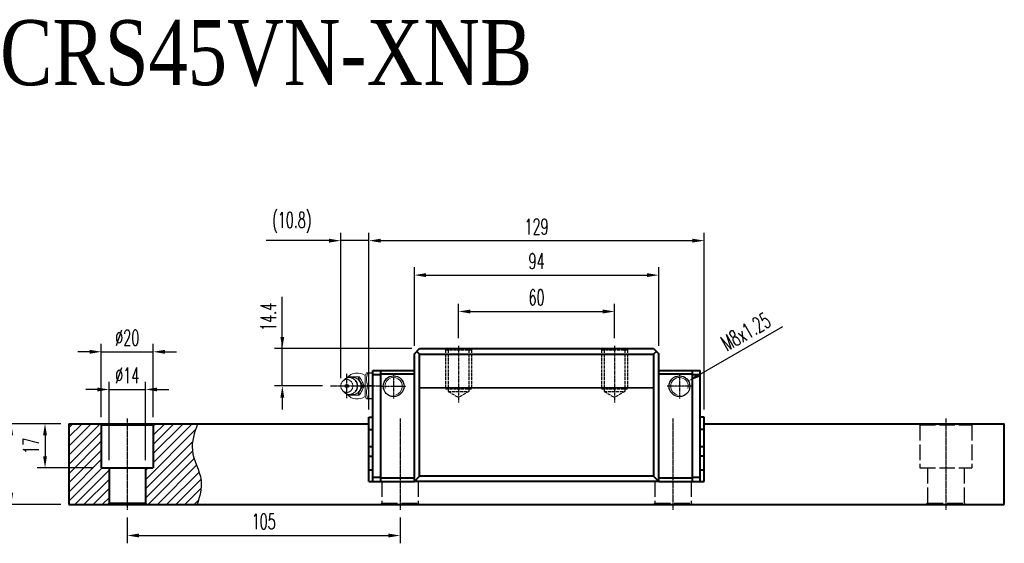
# Model space of a CAD drawing. Extents: x 81 to 650, y 201 to 405.
# Tile 2 of 2: x 271 to 650, y 204 to 405. Entities that reach past the tile are written whole.
import ezdxf

# ---------------------------------------------------------------- set-up
doc = ezdxf.new("R2010")
doc.units = 0
doc.header["$MEASUREMENT"] = 0
doc.header["$PDMODE"] = 2
doc.linetypes.add('ACAD_ISO02W100', pattern=[15, 12, -3])
doc.linetypes.add('CENTER', pattern=[0.95, 0.625, -0.125, 0.075, -0.125])
doc.layers.get('0').update_dxf_attribs({"linetype": 'CONTINUOUS'})
doc.layers.get('DEFPOINTS').update_dxf_attribs({"linetype": 'CONTINUOUS'})
for name, color, linetype, lineweight in [('AM_5', 3, 'CONTINUOUS', 15), ('CENTER', 1, 'CENTER', 25), ('DASH', 2, 'ACAD_ISO02W100', 25), ('DIM', 4, 'CONTINUOUS', 25), ('LINE', 7, 'CONTINUOUS', 40), ('TEXT', 3, 'CONTINUOUS', 25)]:
    doc.layers.add(name, color=color, linetype=linetype, lineweight=lineweight)
doc.styles.get("Standard").update_dxf_attribs({"font": 'romanc.shx', "width": 0.6, "bigfont": 'chineset.shx'})
doc.styles.add('型式1', font='kaiu.ttf', dxfattribs={"width": 0.8})
doc.dimstyles.new('2.5x', dxfattribs={"dimscale": 7.5, "dimtxt": 1, "dimasz": 0.7, "dimexe": 0.3, "dimexo": 0.2, "dimgap": 0.2, "dimtad": 1, "dimdec": 3, "dimdsep": 46, "dimtxsty": 'Standard', "dimcen": 0, "dimadec": 1, "dimazin": 2, "dimtfac": 1, "dimtdec": 3, "dimtofl": 0, "dimtmove": 0, "dimatfit": 3, "dimfxl": 0.18, "dimtolj": 1, "dimtzin": 0, "dimarcsym": 0})
doc.dimstyles.new('2.5x$0', dxfattribs={"dimscale": 7.5, "dimtxt": 1, "dimasz": 0.7, "dimexe": 0.3, "dimexo": 0.2, "dimgap": 0.2, "dimtad": 1, "dimdec": 3, "dimdsep": 46, "dimtxsty": 'Standard', "dimcen": 0, "dimadec": 1, "dimazin": 2, "dimtfac": 1, "dimtdec": 3, "dimtofl": 0, "dimtmove": 0, "dimatfit": 3, "dimfxl": 1, "dimtolj": 1, "dimtzin": 0, "dimarcsym": 0})
doc.dimstyles.new('2.5x$3', dxfattribs={"dimscale": 7.5, "dimtxt": 1, "dimasz": 0.7, "dimexe": 0.3, "dimexo": 0.2, "dimgap": 0.2, "dimtad": 1, "dimdec": 3, "dimdsep": 46, "dimtxsty": 'Standard', "dimcen": 0, "dimadec": 1, "dimazin": 2, "dimtfac": 1, "dimtdec": 3, "dimtofl": 0, "dimtmove": 0, "dimatfit": 3, "dimfxl": 1, "dimtolj": 1, "dimtzin": 0, "dimarcsym": 0})
doc.dimstyles.get("Standard").update_dxf_attribs({"dimscale": 3, "dimtxt": 1, "dimasz": 0.7, "dimexe": 0.3, "dimexo": 0.2, "dimgap": 0.3, "dimtad": 1, "dimdsep": 46, "dimtxsty": 'Standard', "dimcen": 0, "dimclrd": 256, "dimclre": 256, "dimclrt": 256, "dimadec": 0, "dimazin": 0, "dimtfac": 1, "dimtofl": 0, "dimtmove": 0, "dimatfit": 3, "dimfxl": 1, "dimtolj": 1, "dimtzin": 0, "dimlwd": -1, "dimlwe": -1, "dimarcsym": 0})

# ---------------------------------------------------------------- blocks, each defined once
blk = doc.blocks.new('*D58')
at = {"layer": 'DEFPOINTS', "color": 0, "transparency": 16777216}
for p in [(312.71, 216.9), (417.71, 216.9), (417.71, 206.98)]:
    blk.add_point(p, dxfattribs=at)
at = {"layer": 'DIM', "color": 0, "transparency": 16777216}
for p, q in [((312.71, 213.9), (312.71, 203.98)), ((417.71, 213.9), (417.71, 203.98))]:
    blk.add_line(p, q, dxfattribs=at)
at = {"layer": 'DIM', "color": 0, "lineweight": -2, "transparency": 16777216}
blk.add_line((317.21, 206.98), (413.21, 206.98), dxfattribs=at)
at = {"layer": 'DIM', "color": 0, "transparency": 16777216}
for points in [[(317.21, 207.73), (317.21, 206.23), (312.71, 206.98)], [(413.21, 206.23), (413.21, 207.73), (417.71, 206.98)]]:
    blk.add_solid(points, dxfattribs=at)
at = {"layer": 'DIM', "color": 0, "transparency": 16777216, "insert": (365.21, 212.38), "char_height": 6, "attachment_point": 5}
blk.add_mtext('\\A1;105', dxfattribs=at)
blk = doc.blocks.new('*D59')
at = {"layer": 'DEFPOINTS', "color": 0, "transparency": 16777216}
for p in [(290.21, 250), (268.05, 218.9), (290.21, 218.9)]:
    blk.add_point(p, dxfattribs=at)
at = {"layer": 'DIM', "color": 0, "transparency": 16777216}
for p, q in [((287.21, 250), (265.05, 250)), ((287.21, 218.9), (265.05, 218.9))]:
    blk.add_line(p, q, dxfattribs=at)
at = {"layer": 'DIM', "color": 0, "lineweight": -2, "transparency": 16777216}
blk.add_line((268.05, 245.5), (268.05, 223.4), dxfattribs=at)
at = {"layer": 'DIM', "color": 0, "transparency": 16777216}
for points in [[(268.8, 245.5), (267.3, 245.5), (268.05, 250)], [(267.3, 223.4), (268.8, 223.4), (268.05, 218.9)]]:
    blk.add_solid(points, dxfattribs=at)
at = {"layer": 'DIM', "color": 0, "transparency": 16777216, "insert": (262.65, 234.45), "char_height": 6, "attachment_point": 5, "rotation": 90}
blk.add_mtext('\\A1;31.1', dxfattribs=at)
blk = doc.blocks.new('*D60')
at = {"layer": 'DEFPOINTS', "color": 0, "transparency": 16777216}
for p in [(319.71, 263.15), (305.71, 233), (319.71, 233)]:
    blk.add_point(p, dxfattribs=at)
at = {"layer": 'DIM', "color": 0, "transparency": 16777216}
for p, q in [((305.71, 236), (305.71, 266.15)), ((319.71, 236), (319.71, 266.15))]:
    blk.add_line(p, q, dxfattribs=at)
at = {"layer": 'DIM', "color": 0, "lineweight": -2, "transparency": 16777216}
for p, q in [((301.21, 263.15), (296.71, 263.15)), ((305.71, 263.15), (319.71, 263.15)), ((324.21, 263.15), (328.71, 263.15))]:
    blk.add_line(p, q, dxfattribs=at)
at = {"layer": 'DIM', "color": 0, "transparency": 16777216}
for points in [[(301.21, 262.4), (301.21, 263.9), (305.71, 263.15)], [(324.21, 263.9), (324.21, 262.4), (319.71, 263.15)]]:
    blk.add_solid(points, dxfattribs=at)
at = {"layer": 'DIM', "color": 0, "transparency": 16777216, "insert": (312.71, 268.55), "char_height": 6, "attachment_point": 5}
blk.add_mtext('\\A1;%%c14', dxfattribs=at)
blk = doc.blocks.new('*D61')
at = {"layer": 'DEFPOINTS', "color": 0, "transparency": 16777216}
for p in [(322.71, 277.65), (302.71, 249.5), (322.71, 249.5)]:
    blk.add_point(p, dxfattribs=at)
at = {"layer": 'DIM', "color": 0, "transparency": 16777216}
for p, q in [((302.71, 252.5), (302.71, 280.65)), ((322.71, 252.5), (322.71, 280.65))]:
    blk.add_line(p, q, dxfattribs=at)
at = {"layer": 'DIM', "color": 0, "lineweight": -2, "transparency": 16777216}
for p, q in [((298.21, 277.65), (293.71, 277.65)), ((302.71, 277.65), (322.71, 277.65)), ((327.21, 277.65), (331.71, 277.65))]:
    blk.add_line(p, q, dxfattribs=at)
at = {"layer": 'DIM', "color": 0, "transparency": 16777216}
for points in [[(298.21, 276.9), (298.21, 278.4), (302.71, 277.65)], [(327.21, 278.4), (327.21, 276.9), (322.71, 277.65)]]:
    blk.add_solid(points, dxfattribs=at)
at = {"layer": 'DIM', "color": 0, "transparency": 16777216, "insert": (312.71, 283.05), "char_height": 6, "attachment_point": 5}
blk.add_mtext('\\A1;%%c20', dxfattribs=at)
blk = doc.blocks.new('*D62')
at = {"layer": 'DEFPOINTS', "color": 0, "transparency": 16777216}
for p in [(290.21, 250), (281.06, 233), (302.71, 233)]:
    blk.add_point(p, dxfattribs=at)
at = {"layer": 'DIM', "color": 0, "transparency": 16777216}
for p, q in [((287.21, 250), (278.06, 250)), ((299.71, 233), (278.06, 233))]:
    blk.add_line(p, q, dxfattribs=at)
at = {"layer": 'DIM', "color": 0, "lineweight": -2, "transparency": 16777216}
blk.add_line((281.06, 245.5), (281.06, 237.5), dxfattribs=at)
at = {"layer": 'DIM', "color": 0, "transparency": 16777216}
for points in [[(281.81, 245.5), (280.31, 245.5), (281.06, 250)], [(280.31, 237.5), (281.81, 237.5), (281.06, 233)]]:
    blk.add_solid(points, dxfattribs=at)
at = {"layer": 'DIM', "color": 0, "transparency": 16777216, "insert": (275.66, 241.5), "char_height": 6, "attachment_point": 5, "rotation": 90}
blk.add_mtext('\\A1;17', dxfattribs=at)
blk = doc.blocks.new('*D64')
at = {"layer": 'DEFPOINTS', "color": 0, "transparency": 16777216}
for p in [(517.21, 307.15), (423.21, 276.9), (517.21, 276.9)]:
    blk.add_point(p, dxfattribs=at)
at = {"layer": 'DIM', "color": 0, "transparency": 16777216}
for p, q in [((423.21, 279.9), (423.21, 310.15)), ((517.21, 279.9), (517.21, 310.15))]:
    blk.add_line(p, q, dxfattribs=at)
at = {"layer": 'DIM', "color": 0, "lineweight": -2, "transparency": 16777216}
blk.add_line((427.71, 307.15), (512.71, 307.15), dxfattribs=at)
at = {"layer": 'DIM', "color": 0, "transparency": 16777216}
for points in [[(427.71, 307.9), (427.71, 306.4), (423.21, 307.15)], [(512.71, 306.4), (512.71, 307.9), (517.21, 307.15)]]:
    blk.add_solid(points, dxfattribs=at)
at = {"layer": 'DIM', "color": 0, "transparency": 16777216, "insert": (470.21, 312.55), "char_height": 6, "attachment_point": 5}
blk.add_mtext('\\A1;94', dxfattribs=at)
blk = doc.blocks.new('*D65')
at = {"layer": 'DEFPOINTS', "color": 0, "transparency": 16777216}
for p in [(534.71, 320.4), (405.71, 252.5), (534.71, 252.5)]:
    blk.add_point(p, dxfattribs=at)
at = {"layer": 'DIM', "color": 0, "transparency": 16777216}
for p, q in [((405.71, 255.5), (405.71, 323.4)), ((534.71, 255.5), (534.71, 323.4))]:
    blk.add_line(p, q, dxfattribs=at)
at = {"layer": 'DIM', "color": 0, "lineweight": -2, "transparency": 16777216}
blk.add_line((410.21, 320.4), (530.21, 320.4), dxfattribs=at)
at = {"layer": 'DIM', "color": 0, "transparency": 16777216}
for points in [[(410.21, 321.15), (410.21, 319.65), (405.71, 320.4)], [(530.21, 319.65), (530.21, 321.15), (534.71, 320.4)]]:
    blk.add_solid(points, dxfattribs=at)
at = {"layer": 'DIM', "color": 0, "transparency": 16777216, "insert": (470.21, 325.8), "char_height": 6, "attachment_point": 5}
blk.add_mtext('\\A1;129', dxfattribs=at)
blk = doc.blocks.new('*D66')
at = {"layer": 'DEFPOINTS', "color": 0, "transparency": 16777216}
for p in [(394.88, 320.4), (394.88, 264.53), (405.71, 252.5)]:
    blk.add_point(p, dxfattribs=at)
at = {"layer": 'DIM', "color": 0, "transparency": 16777216}
blk.add_line((394.88, 267.53), (394.88, 323.4), dxfattribs=at)
at = {"layer": 'DIM', "color": 0, "lineweight": -2, "transparency": 16777216}
for p, q in [((390.38, 320.4), (366.14, 320.4)), ((405.71, 320.4), (394.88, 320.4)), ((410.21, 320.4), (414.71, 320.4))]:
    blk.add_line(p, q, dxfattribs=at)
at = {"layer": 'DIM', "color": 0, "transparency": 16777216}
for points in [[(390.38, 319.65), (390.38, 321.15), (394.88, 320.4)], [(410.21, 321.15), (410.21, 319.65), (405.71, 320.4)]]:
    blk.add_solid(points, dxfattribs=at)
at = {"layer": 'DIM', "color": 0, "transparency": 16777216, "insert": (376.01, 327.36), "char_height": 6, "attachment_point": 5}
blk.add_mtext('\\A1;(10.8)', dxfattribs=at)
blk = doc.blocks.new('*D67')
at = {"layer": 'DEFPOINTS', "color": 0, "transparency": 16777216}
for p in [(372.38, 278.9), (425.21, 278.9), (390.86, 264.5)]:
    blk.add_point(p, dxfattribs=at)
at = {"layer": 'DIM', "color": 0, "lineweight": -2, "transparency": 16777216}
for p, q in [((372.38, 278.9), (372.38, 298.81)), ((372.38, 283.4), (372.38, 287.9)), ((372.38, 264.5), (372.38, 278.9)), ((372.38, 260), (372.38, 255.5))]:
    blk.add_line(p, q, dxfattribs=at)
at = {"layer": 'DIM', "color": 0, "transparency": 16777216}
for p, q in [((422.21, 278.9), (369.38, 278.9)), ((387.86, 264.5), (369.38, 264.5))]:
    blk.add_line(p, q, dxfattribs=at)
for points in [[(371.63, 283.4), (373.13, 283.4), (372.38, 278.9)], [(373.13, 260), (371.63, 260), (372.38, 264.5)]]:
    blk.add_solid(points, dxfattribs=at)
at = {"layer": 'DIM', "color": 0, "transparency": 16777216, "insert": (366.98, 291.1), "char_height": 6, "attachment_point": 5, "rotation": 90}
blk.add_mtext('\\A1;14.4', dxfattribs=at)
blk = doc.blocks.new('*D68')
at = {"layer": 'DEFPOINTS', "color": 0, "transparency": 16777216}
for p in [(528.67, 266.4), (521.75, 262.4)]:
    blk.add_point(p, dxfattribs=at)
at = {"layer": 'DIM', "color": 0, "lineweight": -2, "transparency": 16777216}
blk.add_line((532.57, 268.65), (564.92, 287.33), dxfattribs=at)
at = {"layer": 'DIM', "color": 0, "transparency": 16777216}
blk.add_solid([(532.2, 269.3), (532.95, 268), (528.67, 266.4)], dxfattribs=at)
at = {"layer": 'DIM', "color": 0, "transparency": 16777216, "insert": (550.71, 285.36), "char_height": 6, "attachment_point": 5, "rotation": 30}
blk.add_mtext('\\A1;M8x1.25', dxfattribs=at)
blk = doc.blocks.new('*D69')
at = {"layer": 'DEFPOINTS', "color": 0, "transparency": 16777216}
for p in [(500.21, 293.15), (440.21, 279.9), (500.21, 279.9)]:
    blk.add_point(p, dxfattribs=at)
at = {"layer": 'DIM', "color": 0, "transparency": 16777216}
for p, q in [((440.21, 282.9), (440.21, 296.15)), ((500.21, 282.9), (500.21, 296.15))]:
    blk.add_line(p, q, dxfattribs=at)
at = {"layer": 'DIM', "color": 0, "lineweight": -2, "transparency": 16777216}
blk.add_line((444.71, 293.15), (495.71, 293.15), dxfattribs=at)
at = {"layer": 'DIM', "color": 0, "transparency": 16777216}
for points in [[(444.71, 293.9), (444.71, 292.4), (440.21, 293.15)], [(495.71, 292.4), (495.71, 293.9), (500.21, 293.15)]]:
    blk.add_solid(points, dxfattribs=at)
at = {"layer": 'DIM', "color": 0, "transparency": 16777216, "insert": (470.21, 298.55), "char_height": 6, "attachment_point": 5}
blk.add_mtext('\\A1;60', dxfattribs=at)

msp = doc.modelspace()

# ---------------------------------------------------------------- hatches: boundary and pattern name
at = {"layer": 'TEXT'}
h = msp.add_hatch(dxfattribs=at)
h.set_pattern_fill('ANSI31', color=6, scale=20, style=0)
h.set_pattern_definition([(45, (-765.9618, -683.9892), (-1.767767, 1.767767), [])])
h.paths.add_polyline_path([(305.7092, 219.4), (305.7092, 233), (302.7092, 233), (302.7092, 249.5), (302.2094, 250), (290.2092, 250), (290.2092, 218.9), (305.2094, 218.9)])
edge = h.paths.add_edge_path()
edge.add_spline(control_points=[(339.6445, 218.9), (340.5401, 222.0204), (342.5828, 229.1371), (336.025, 239.1535), (338.5726, 246.5601), (339.7557, 250)], knot_values=[0, 0, 0, 0, 9.40008395, 21.43845921, 31.87777292, 31.87777292, 31.87777292, 31.87777292], degree=3, periodic=0)
edge.add_line((339.7557, 250), (323.209, 250))
edge.add_line((323.209, 250), (322.7092, 249.5))
edge.add_line((322.7092, 249.5), (322.7092, 233))
edge.add_line((322.7092, 233), (319.7092, 233))
edge.add_line((319.7092, 233), (319.7092, 219.4))
edge.add_line((319.7092, 219.4), (320.209, 218.9))
edge.add_line((320.209, 218.9), (339.6445, 218.9))

# ---------------------------------------------------------------- linework, layer by layer
at = {"color": 7, "linetype": 'Continuous', "lineweight": 15}
for p, q in [((404.7974, 269.5), (404.2092, 268.5)), ((405.2092, 269.3701), (405.2092, 269.5)), ((405.2092, 269.5), (407.2092, 269.5)), ((407.2092, 269.3701), (405.2092, 269.3701)), ((395.9669, 266.7409), (395.5121, 266.2238)), ((397.5521, 267.6774), (397.7115, 267.9243)), ((401.405, 268), (401.9239, 268)), ((402.0425, 267.9258), (401.5262, 267.9243)), ((404.2092, 268.5), (404.2092, 260.5)), ((395.5121, 262.7762), (395.9669, 262.259)), ((403.3123, 264.5757), (403.8303, 264.5742)), ((403.8303, 264.4258), (403.3123, 264.4243)), ((405.2092, 264.3701), (405.2092, 264.6299)), ((405.2092, 264.6299), (407.2092, 264.6299)), ((407.2092, 264.3701), (405.2092, 264.3701)), ((397.7115, 261.0757), (397.5522, 261.3235)), ((401.9239, 261), (401.405, 261)), ((401.5262, 261.0757), (402.0425, 261.0742)), ((404.2092, 260.5), (404.7974, 259.5)), ((405.2092, 259.5), (405.2092, 259.6299)), ((405.2092, 259.6299), (407.2092, 259.6299)), ((407.2092, 259.5), (405.2092, 259.5))]:
    msp.add_line(p, q, dxfattribs=at)
for p, q in [((425.2092, 263.9772), (515.2092, 263.9772)), ((425.2092, 263.8272), (515.2092, 263.8272))]:
    msp.add_line(p, q)
at = {"color": 7, "linetype": 'Continuous', "lineweight": 15, "flags": 128}
for points in [[(394.8752, 264.5), (394.8857, 264.7376), (394.917, 264.9731), (394.9688, 265.2043), (395.0407, 265.4292), (395.132, 265.6456), (395.2419, 265.8516), (395.3694, 266.0454), (395.5133, 266.2252), (395.6724, 266.3894), (395.8452, 266.5364), (396.0301, 266.6651), (396.2254, 266.7741), (396.4295, 266.8625), (396.6404, 266.9295), (396.8562, 266.9746), (397.075, 266.9972), (397.2948, 266.9972), (397.5136, 266.9746), (397.7295, 266.9295), (397.9403, 266.8625), (398.1444, 266.7741), (398.3398, 266.6651), (398.5247, 266.5364), (398.6974, 266.3894), (398.8565, 266.2252), (399.0005, 266.0454), (399.128, 265.8516), (399.2379, 265.6456), (399.3292, 265.4292), (399.4011, 265.2043), (399.4529, 264.9731), (399.4842, 264.7376), (399.4946, 264.5), (399.4842, 264.2624), (399.4529, 264.0269), (399.4011, 263.7957), (399.3292, 263.5708), (399.2379, 263.3544), (399.128, 263.1484), (399.0005, 262.9546), (398.8565, 262.7748), (398.6974, 262.6106), (398.5247, 262.4636), (398.3398, 262.3349), (398.1444, 262.2259), (397.9403, 262.1375), (397.7295, 262.0705), (397.5136, 262.0254), (397.2948, 262.0028), (397.075, 262.0028), (396.8562, 262.0254), (396.6404, 262.0705), (396.4295, 262.1375), (396.2254, 262.2259), (396.0301, 262.3349), (395.8452, 262.4636), (395.6724, 262.6106), (395.5133, 262.7748), (395.3694, 262.9546), (395.2419, 263.1484), (395.132, 263.3544), (395.0407, 263.5708), (394.9688, 263.7957), (394.917, 264.0269), (394.8857, 264.2624), (394.8752, 264.5)], [(395.9669, 266.7409), (396.1325, 266.9152), (396.3263, 267.0887), (396.5327, 267.2441), (396.7505, 267.3802), (396.9781, 267.4961), (397.2138, 267.5909), (397.456, 267.6641), (397.703, 267.7151), (397.9531, 267.7436), (398.2045, 267.7493), (398.4555, 267.7322), (398.7043, 267.6924), (398.9491, 267.6303), (399.1883, 267.5462), (399.4201, 267.4407), (399.6429, 267.3146), (399.8553, 267.1687), (400.0556, 267.0042), (400.2424, 266.822), (400.4146, 266.6236), (400.5708, 266.4103), (400.71, 266.1836), (400.8311, 265.9451), (400.9334, 265.6964), (401.0161, 265.4394), (401.0786, 265.1757), (401.1206, 264.9073), (401.1416, 264.6361), (401.1416, 264.3639), (401.1206, 264.0927), (401.0786, 263.8243), (401.0161, 263.5606), (400.9334, 263.3036), (400.8311, 263.0549), (400.71, 262.8164), (400.5708, 262.5897), (400.4146, 262.3764), (400.2424, 262.178), (400.0556, 261.9958), (399.8553, 261.8313), (399.6429, 261.6854), (399.4201, 261.5593), (399.1883, 261.4538), (398.9491, 261.3697), (398.7043, 261.3076), (398.4555, 261.2678), (398.2045, 261.2507), (397.9531, 261.2564), (397.703, 261.2849), (397.456, 261.3359), (397.2138, 261.4091), (396.9781, 261.5039), (396.7505, 261.6198), (396.5327, 261.7559), (396.3263, 261.9113), (396.1325, 262.0848), (395.9669, 262.259)]]:
    msp.add_lwpolyline(points, dxfattribs=at)
for centre in [(415.2092, 264.4), (525.2092, 264.4)]:
    msp.add_circle(centre, 4)
at = {"color": 7, "linetype": 'Continuous', "lineweight": 15}
for centre, radius, start, end in [((401.2092, 264.5), 5, 53.130102, 141.38386), ((399.698, 264.8803), 3.6348, 120.875622, 123.128505), ((398.1416, 264.5), 3.25, 0, 90), ((399.3731, 264.5), 3.3276, 255.682945, 104.317055), ((399.4235, 264.6635), 3.1604, 357.033752, 104.97907), ((399.5396, 264.8803), 3.6348, 56.871495, 59.124378), ((400.0569, 264.8804), 3.6356, 56.895282, 59.100591), ((398.1416, 264.5), 3.25, 270, 0), ((399.435, 264.3223), 3.1497, 254.753297, 3.233882), ((398.9851, 264.5), 4.3278, 358.997271, 1.002729), ((399.5022, 264.5), 4.3288, 359.018447, 0.981553), ((401.2092, 264.5), 5, 218.61614, 306.869898), ((399.698, 264.1197), 3.6348, 236.871495, 239.124378), ((399.5396, 264.1197), 3.6348, 300.875622, 303.128505), ((400.0569, 264.1196), 3.6356, 300.899409, 303.104718)]:
    msp.add_arc(centre, radius, start, end, dxfattribs=at)
for points, knots in [([(405.2092, 269.3701), (404.9566, 268.5955), (404.7983, 267.8102), (404.7972, 266.8059), (404.8067, 266.6034), (404.8439, 266.2024), (404.8716, 266.0032), (404.9789, 265.4092), (405.0827, 265.0179), (405.2092, 264.6299)], [0, 0, 0, 0, 0.5, 0.5, 0.625, 0.625, 0.75, 0.75, 1, 1, 1, 1]), ([(404.8063, 269.5), (404.8041, 269.5), (404.7977, 269.5), (404.8435, 269.5), (404.9272, 269.5), (405.0492, 269.5), (405.1558, 269.5), (405.2092, 269.5)], [0, 0, 0, 0, 0.11878299, 0.33692738, 0.5560611, 0.77771261, 1, 1, 1, 1]), ([(397.8327, 268), (398.3492, 268), (398.8988, 268), (399.8068, 268), (400.1211, 268), (400.756, 268), (401.0787, 268), (401.405, 268)], [0, 0, 0, 0, 0.5, 0.5, 0.75, 0.75, 1, 1, 1, 1]), ([(401.5262, 267.9243), (401.7506, 267.3768), (402.0042, 266.8219), (402.458, 265.9705), (402.6204, 265.6856), (402.957, 265.1263), (403.1322, 264.8499), (403.3123, 264.5757)], [0, 0, 0, 0, 0.5, 0.5, 0.75, 0.75, 1, 1, 1, 1]), ([(402.0425, 267.9258), (402.4026, 267.378), (402.7415, 266.8225), (403.1964, 265.9702), (403.3381, 265.685), (403.5983, 265.1252), (403.718, 264.8485), (403.8303, 264.5742)], [0, 0, 0, 0, 0.5, 0.5, 0.75, 0.75, 1, 1, 1, 1]), ([(403.3123, 264.4243), (402.9527, 263.8768), (402.6143, 263.3219), (402.1599, 262.4705), (402.0183, 262.1856), (401.7583, 261.6263), (401.6386, 261.3499), (401.5262, 261.0757)], [0, 0, 0, 0, 0.5, 0.5, 0.75, 0.75, 1, 1, 1, 1]), ([(403.8303, 264.4258), (403.6059, 263.878), (403.3523, 263.3225), (402.898, 262.4702), (402.7354, 262.185), (402.3983, 261.6252), (402.2229, 261.3485), (402.0425, 261.0742)], [0, 0, 0, 0, 0.5, 0.5, 0.75, 0.75, 1, 1, 1, 1]), ([(405.2092, 264.3701), (404.9566, 263.5955), (404.7983, 262.8102), (404.7972, 261.8059), (404.8067, 261.6034), (404.8439, 261.2024), (404.8716, 261.0032), (404.9789, 260.4092), (405.0827, 260.0179), (405.2092, 259.6299)], [0, 0, 0, 0, 0.5, 0.5, 0.625, 0.625, 0.75, 0.75, 1, 1, 1, 1]), ([(401.405, 261), (400.7534, 261), (400.119, 261), (399.2105, 261), (398.9169, 261), (398.3585, 261), (398.0914, 261), (397.8327, 261)], [0, 0, 0, 0, 0.5, 0.5, 0.75, 0.75, 1, 1, 1, 1]), ([(405.2092, 259.5), (405.1435, 259.5), (405.0118, 259.5), (404.8776, 259.5), (404.8023, 259.5), (404.8052, 259.5), (404.8063, 259.5)], [0, 0, 0, 0, 0.2758256, 0.55282791, 0.83468559, 1, 1, 1, 1])]:
    msp.add_open_spline(points, degree=3, knots=knots, dxfattribs=at)
at = {"layer": 'AM_5'}
for centre, start, end in [((415.2092, 264.4), 284.197277, 194.197277), ((525.2092, 264.4), 345.802723, 255.802723)]:
    msp.add_arc(centre, 3.375, start, end, dxfattribs=at)
at = {"layer": 'CENTER', "ltscale": 0.1}
for p, q in [((440.2092, 279.9), (440.2092, 258.0906)), ((500.2092, 279.9), (500.2092, 258.0906))]:
    msp.add_line(p, q, dxfattribs=at)
at = {"layer": 'CENTER'}
for p, q in [((397.1849, 259.7863), (397.1849, 269.2136)), ((390.8593, 264.5), (409.895, 264.5))]:
    msp.add_line(p, q, dxfattribs=at)
at = {"layer": 'CENTER', "ltscale": 0.2}
for p, q in [((415.2092, 269.1499), (415.2092, 259.6501)), ((525.2092, 269.1499), (525.2092, 259.6501)), ((410.4593, 264.4), (419.9591, 264.4)), ((529.9591, 264.4), (520.4593, 264.4))]:
    msp.add_line(p, q, dxfattribs=at)
at = {"layer": 'CENTER', "ltscale": 0.5}
for p, q in [((312.7092, 252), (312.7092, 216.9)), ((417.7092, 252), (417.7092, 216.9)), ((522.7092, 252), (522.7092, 216.9)), ((627.7092, 252), (627.7092, 216.9)), ((627.7092, 252), (627.7092, 216.9)), ((627.7092, 252), (627.7092, 216.9)), ((627.7092, 252), (627.7092, 216.9))]:
    msp.add_line(p, q, dxfattribs=at)
at = {"layer": 'DASH', "ltscale": 0.1}
for p, q in [((434.7092, 278.9), (435.2092, 278.4)), ((435.2092, 278.4), (435.2092, 263.4)), ((435.2092, 278.4), (445.2092, 278.4)), ((436.2092, 278.4), (436.2092, 262.4)), ((444.2092, 278.4), (444.2092, 262.4)), ((445.7092, 278.9), (445.2092, 278.4)), ((445.2092, 278.4), (445.2092, 263.4)), ((494.7092, 278.9), (495.2092, 278.4)), ((495.2092, 278.4), (495.2092, 263.4)), ((495.2092, 278.4), (505.2092, 278.4)), ((496.2092, 278.4), (496.2092, 262.4)), ((504.2092, 278.4), (504.2092, 262.4)), ((505.7092, 278.9), (505.2092, 278.4)), ((505.2092, 278.4), (505.2092, 263.4)), ((435.2092, 263.4), (445.2092, 263.4)), ((436.2092, 262.4), (444.2092, 262.4)), ((436.2092, 262.4), (440.2092, 260.0906)), ((444.2092, 262.4), (440.2092, 260.0906)), ((495.2092, 263.4), (505.2092, 263.4)), ((496.2092, 262.4), (504.2092, 262.4)), ((496.2092, 262.4), (500.2092, 260.0906)), ((504.2092, 262.4), (500.2092, 260.0906))]:
    msp.add_line(p, q, dxfattribs=at)
at = {"layer": 'DASH', "ltscale": 0.5}
for p, q in [((617.2094, 250), (617.7092, 249.5)), ((617.7092, 249.5), (617.7092, 233)), ((617.7092, 249.5), (637.7092, 249.5)), ((637.7092, 249.5), (638.209, 250)), ((637.7092, 249.5), (637.7092, 233)), ((617.7092, 233), (637.7092, 233)), ((620.7092, 233), (620.7092, 219.4)), ((634.7092, 233), (634.7092, 219.4)), ((410.7092, 227.8), (410.7092, 219.4)), ((424.7092, 227.8), (424.7092, 219.4)), ((515.7092, 227.8), (515.7092, 219.4)), ((529.7092, 227.8), (529.7092, 219.4)), ((410.2094, 218.9), (410.7092, 219.4)), ((410.7092, 219.4), (424.7092, 219.4)), ((424.7092, 219.4), (425.209, 218.9)), ((515.2094, 218.9), (515.7092, 219.4)), ((515.7092, 219.4), (529.7092, 219.4)), ((529.7092, 219.4), (530.209, 218.9)), ((620.2094, 218.9), (620.7092, 219.4)), ((620.7092, 219.4), (634.7092, 219.4)), ((634.7092, 219.4), (635.209, 218.9))]:
    msp.add_line(p, q, dxfattribs=at)
at = {"layer": 'LINE'}
for p, q in [((423.2092, 276.9), (425.2092, 278.9)), ((423.2092, 227.8), (423.2092, 276.9)), ((425.2092, 276.7), (424.1092, 277.8)), ((425.2092, 278.9), (515.2092, 278.9)), ((425.2092, 276.7), (515.2092, 276.7)), ((425.2092, 229.8), (425.2092, 276.7)), ((515.2092, 278.9), (517.2092, 276.9)), ((516.3092, 277.8), (515.2092, 276.7)), ((515.2092, 276.7), (515.2092, 229.8)), ((517.2092, 227.8), (517.2092, 276.9)), ((407.2092, 227.8), (407.2092, 270.4)), ((407.2092, 270.4), (423.2092, 270.4)), ((410.2092, 270.4), (410.2092, 227.8)), ((517.2092, 270.4), (533.2092, 270.4)), ((530.2092, 227.8), (530.2092, 270.4)), ((533.2092, 227.8), (533.2092, 270.4)), ((410.2092, 268.8), (407.2092, 268.8)), ((423.2092, 269), (410.2092, 269)), ((530.2092, 269), (517.2092, 269)), ((533.2092, 268.8), (530.2092, 268.8)), ((405.7092, 227.8), (405.7092, 252.5)), ((405.7092, 252.5), (407.2092, 252.5)), ((534.7092, 252.5), (533.2092, 252.5)), ((534.7092, 227.8), (534.7092, 252.5)), ((290.2092, 250), (290.2092, 218.9)), ((290.2092, 250), (405.7092, 250)), ((405.7092, 247.8075), (407.2092, 247.8075)), ((534.7092, 247.8075), (533.2092, 247.8075)), ((534.9733, 250), (650.2092, 250)), ((650.2092, 218.9), (650.2092, 250)), ((405.7092, 241.2645), (407.2092, 241.2645)), ((533.2092, 241.2645), (534.7092, 241.2645)), ((405.7092, 237.5145), (407.2092, 237.5145)), ((534.7092, 237.5145), (533.2092, 237.5145)), ((405.7092, 232.1855), (407.2092, 232.1855)), ((533.2092, 232.1855), (534.7092, 232.1855)), ((405.7092, 227.8), (423.2092, 227.8)), ((407.2092, 229.4), (410.2092, 229.4)), ((410.2092, 229.2), (423.2092, 229.2)), ((423.2092, 227.8), (425.2092, 229.8)), ((517.2092, 227.8), (423.2092, 227.8)), ((515.2092, 229.8), (425.2092, 229.8)), ((515.2092, 229.8), (517.2092, 227.8)), ((517.2092, 229.2), (530.2092, 229.2)), ((517.2092, 227.8), (534.7092, 227.8)), ((530.2092, 229.4), (533.2092, 229.4)), ((290.2092, 218.9), (650.2092, 218.9))]:
    msp.add_line(p, q, dxfattribs=at)
at = {"layer": 'LINE', "ltscale": 0.5}
for p, q in [((302.2094, 250), (302.7092, 249.5)), ((302.7092, 249.5), (302.7092, 233)), ((302.7092, 249.5), (322.7092, 249.5)), ((322.7092, 249.5), (323.209, 250)), ((322.7092, 249.5), (322.7092, 233)), ((302.7092, 233), (322.7092, 233)), ((305.7092, 233), (305.7092, 219.4)), ((319.7092, 233), (319.7092, 219.4)), ((305.2094, 218.9), (305.7092, 219.4)), ((305.7092, 219.4), (319.7092, 219.4)), ((319.7092, 219.4), (320.209, 218.9))]:
    msp.add_line(p, q, dxfattribs=at)
at = {"layer": 'LINE', "color": 7}
msp.add_circle((397.1849, 264.5), 0.5, dxfattribs=at)
at = {"layer": 'TEXT'}
msp.add_spline([(339.7557, 250), (337.7531, 239.7546), (341.0908, 228.1881), (339.6445, 218.9)], degree=3, dxfattribs=at)

# ---------------------------------------------------------------- texts
at = {"layer": 'LINE', "color": 1, "insert": (366.1851, 392.4537), "char_height": 24.9999997, "width": 188.856839, "attachment_point": 5, "style": '型式1'}
msp.add_mtext('{\\fTimes New Roman|b0|i0|c0|p65;\\C7;CR\\fTimes New Roman|b0|i0|c136|p65;S45\\fTimes New Roman|b0|i0|c0|p65;V\\fTimes New Roman|b0|i0|c136|p65;N\\fTimes New Roman|b0|i0|c0|p65;-XNB}', dxfattribs=at)

# ---------------------------------------------------------------- dimensions: what is measured, and where the dimension line sits
at = {"layer": 'DIM'}
for base, p1, p2, text, dimstyle, override, picture, middle in [((394.8752, 320.4), (405.7092, 252.5), (394.8752, 264.528), '(<>)', '2.5x$0', {"dimscale": 3, "dimtxt": 2, "dimasz": 1.5, "dimexe": 1, "dimexo": 1, "dimgap": 0.8, "dimdec": 1, "dimtofl": 1, "dimfxl": 0.18, "dimlwe": 65535}, '*D66', (376.0074, 327.3625)), ((322.7092, 277.65), (302.7092, 249.5), (322.7092, 249.5), '%%c<>', '2.5x', {"dimscale": 3, "dimtxt": 2, "dimasz": 1.5, "dimexe": 1, "dimexo": 1, "dimgap": 0.8, "dimtofl": 1, "dimlwe": 65535}, '*D61', (312.7092, 283.05)), ((319.7092, 263.15), (305.7092, 233), (319.7092, 233), '%%c<>', '2.5x', {"dimscale": 3, "dimtxt": 2, "dimasz": 1.5, "dimexe": 1, "dimexo": 1, "dimgap": 0.8, "dimtofl": 1, "dimlwe": 65535}, '*D60', (312.7092, 268.55))]:
    dim = msp.add_linear_dim(base=base, p1=p1, p2=p2, text=text, dimstyle=dimstyle, override=override, dxfattribs=at)
    dim.commit()
    dim.dimension.update_dxf_attribs({"geometry": picture, "text_midpoint": middle})
for base, p1, p2, dimstyle, override, picture, middle in [((534.7092, 320.4), (405.7092, 252.5), (534.7092, 252.5), '2.5x$0', {"dimscale": 3, "dimtxt": 2, "dimasz": 1.5, "dimexe": 1, "dimexo": 1, "dimgap": 0.8, "dimtofl": 1, "dimfxl": 0.18, "dimlwe": 65535}, '*D65', (470.2092, 325.8)), ((517.2092, 307.15), (423.2092, 276.9), (517.2092, 276.9), '2.5x$0', {"dimscale": 3, "dimtxt": 2, "dimasz": 1.5, "dimexe": 1, "dimexo": 1, "dimgap": 0.8, "dimtofl": 1, "dimfxl": 0.18, "dimlwe": 65535}, '*D64', (470.2092, 312.55)), ((500.2092, 293.1538), (440.2092, 279.9), (500.2092, 279.9), '2.5x$0', {"dimscale": 3, "dimtxt": 2, "dimasz": 1.5, "dimexe": 1, "dimexo": 1, "dimgap": 0.8, "dimtofl": 1, "dimfxl": 0.18, "dimlwe": 65535}, '*D69', (470.2092, 298.5538)), ((417.7092, 206.9835), (312.7092, 216.9), (417.7092, 216.9), '2.5x', {"dimscale": 3, "dimtxt": 2, "dimasz": 1.5, "dimexe": 1, "dimexo": 1, "dimgap": 0.8, "dimtofl": 1, "dimlwe": 65535}, '*D58', (365.2092, 212.3835))]:
    dim = msp.add_linear_dim(base=base, p1=p1, p2=p2, dimstyle=dimstyle, override=override, dxfattribs=at)
    dim.commit()
    dim.dimension.update_dxf_attribs({"geometry": picture, "text_midpoint": middle})
for base, p1, p2, dimstyle, override, picture, middle in [((372.3842, 278.9), (390.8593, 264.5), (425.2092, 278.9), '2.5x$0', {"dimscale": 3, "dimtxt": 2, "dimasz": 1.5, "dimexe": 1, "dimexo": 1, "dimgap": 0.8, "dimtofl": 1, "dimfxl": 0.18, "dimlwe": 65535}, '*D67', (366.9842, 291.1036)), ((268.0489, 218.9), (290.2092, 250), (290.2092, 218.9), '2.5x', {"dimscale": 3, "dimtxt": 2, "dimasz": 1.5, "dimexe": 1, "dimexo": 1, "dimgap": 0.8, "dimtofl": 1, "dimlwe": 65535}, '*D59', (262.6489, 234.45)), ((281.0592, 233), (290.2092, 250), (302.7092, 233), '2.5x', {"dimscale": 3, "dimtxt": 2, "dimasz": 1.5, "dimexe": 1, "dimexo": 1, "dimgap": 0.8, "dimtofl": 1, "dimlwe": 65535}, '*D62', (275.6592, 241.5))]:
    dim = msp.add_linear_dim(base=base, p1=p1, p2=p2, angle=90, dimstyle=dimstyle, override=override, dxfattribs=at)
    dim.commit()
    dim.dimension.update_dxf_attribs({"geometry": picture, "text_midpoint": middle})
dim = msp.add_diameter_dim_2p(p1=(521.7451, 262.4), p2=(528.6733, 266.4), dimstyle='2.5x$3', override={"dimscale": 3, "dimtxt": 2, "dimasz": 1.5, "dimexe": 0.8, "dimexo": 0.8, "dimgap": 0.8, "dimpost": 'M<>x1.25'}, dxfattribs=at)
dim.commit()
dim.dimension.update_dxf_attribs({"geometry": '*D68', "text_midpoint": (553.4102, 280.6819), "dimtype": 163})

# ---------------------------------------------------------------- leaders
at = {"layer": 'DIM', "annotation_type": 0, "has_hookline": 1, "hookline_direction": 0, "text_width": 60.3282}
msp.add_leader([(154.2149, 278.9), (178.0819, 307.0772), (244.1744, 307.0772)], dimstyle='Standard', override={"dimasz": 2, "dimtad": 0, "dimfxl": 0.18}, dxfattribs=at)

doc.saveas('drawing.dxf')
